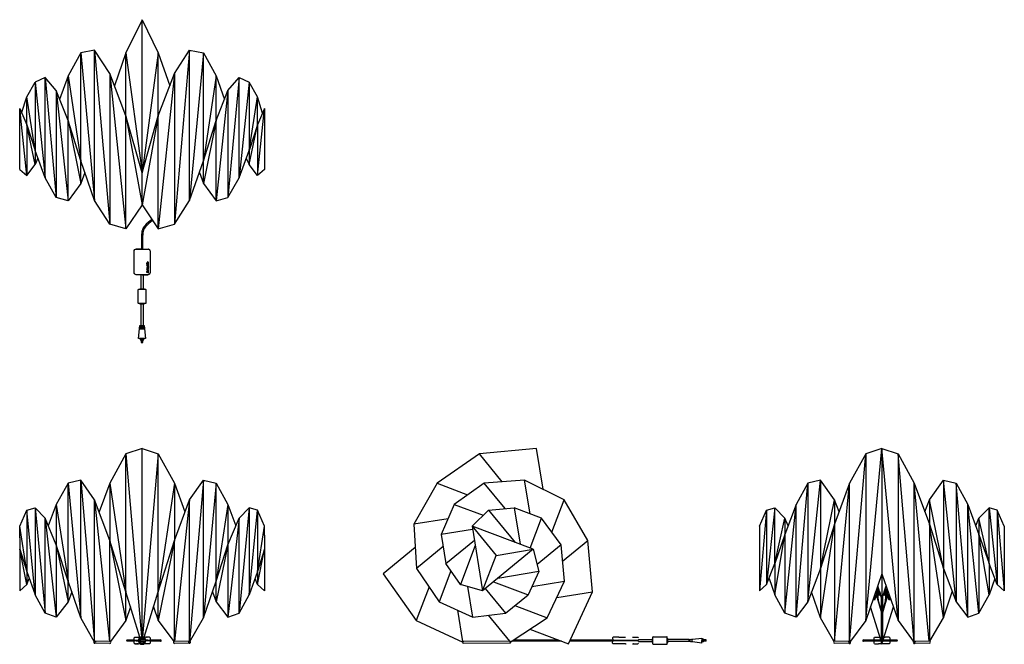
# Model space of a CAD drawing. Header units: millimetres. Extents: x -985 to 3502, y 206 to 2666.
# Tile 3 of 3: x 1214 to 3502, y 1214 to 2666. Entities that reach past the tile are written whole.
import ezdxf

# ---------------------------------------------------------------- set-up
doc = ezdxf.new("R2010")
doc.units = ezdxf.units.MM
doc.header["$MEASUREMENT"] = 0
doc.layers.add('Linee visibili 2D', color=7, linetype='Continuous')
doc.layers.add('Predefinito', color=7, linetype='Continuous')

msp = doc.modelspace()

# ---------------------------------------------------------------- linework, layer by layer
at = {"layer": 'Linee visibili 2D'}
for p, q in [((1498.3, 2666.2), (1460.8, 2589.5)), ((1498.3, 2666.2), (1535.9, 2589.5)), ((1498.3, 2310.2), (1498.3, 2666.2)), ((1355.6, 2589), (1326.3, 2535.9)), ((1388.1, 2595.3), (1355.6, 2589)), ((1355.6, 2337.9), (1355.6, 2589)), ((1355.6, 2589), (1388.1, 2245.9)), ((1423.2, 2541.2), (1388.1, 2595.3)), ((1388.1, 2595.3), (1423.2, 2190.4)), ((1388.1, 2245.9), (1388.1, 2595.3)), ((1460.8, 2589.5), (1434.1, 2512.5)), ((1460.8, 2589.5), (1498.3, 2310.2)), ((1460.8, 2442.8), (1460.8, 2589.5)), ((1535.9, 2589.5), (1498.3, 2310.2)), ((1535.9, 2589.5), (1562.5, 2512.5)), ((1535.9, 2442.8), (1535.9, 2589.5)), ((1608.6, 2595.3), (1573.5, 2190.4)), ((1573.5, 2541.2), (1608.6, 2595.3)), ((1608.6, 2245.9), (1608.6, 2595.3)), ((1608.6, 2595.3), (1641, 2589)), ((1641, 2589), (1608.6, 2245.9)), ((1641, 2337.9), (1641, 2589)), ((1641, 2589), (1670.4, 2535.9)), ((1423.2, 2541.2), (1460.8, 2180)), ((1423.2, 2541.2), (1423.2, 2190.4)), ((1460.8, 2442.8), (1423.2, 2541.2)), ((1573.5, 2541.2), (1535.9, 2180)), ((1535.9, 2442.8), (1573.5, 2541.2)), ((1573.5, 2541.2), (1573.5, 2190.4)), ((1230.2, 2486.8), (1249.5, 2521)), ((1273, 2531.6), (1249.5, 2521)), ((1249.5, 2521), (1273, 2298.6)), ((1249.5, 2521), (1249.5, 2361.8)), ((1273, 2298.6), (1273, 2531.6)), ((1273, 2531.6), (1298.7, 2252.8)), ((1298.7, 2501.2), (1273, 2531.6)), ((1326.3, 2535.9), (1306.7, 2480.9)), ((1326.3, 2535.9), (1355.6, 2337.9)), ((1326.3, 2431.6), (1326.3, 2535.9)), ((1670.4, 2535.9), (1641, 2337.9)), ((1670.4, 2431.6), (1670.4, 2535.9)), ((1670.4, 2535.9), (1690, 2480.9)), ((1723.7, 2531.6), (1698, 2252.8)), ((1698, 2501.2), (1723.7, 2531.6)), ((1723.7, 2298.6), (1723.7, 2531.6)), ((1723.7, 2531.6), (1747.2, 2521)), ((1747.2, 2521), (1723.7, 2298.6)), ((1747.2, 2521), (1747.2, 2361.8)), ((1766.4, 2486.8), (1747.2, 2521)), ((1298.7, 2501.2), (1326.3, 2244.8)), ((1326.3, 2431.6), (1298.7, 2501.2)), ((1298.7, 2501.2), (1298.7, 2252.8)), ((1670.4, 2431.6), (1698, 2501.2)), ((1698, 2501.2), (1670.4, 2244.8)), ((1698, 2501.2), (1698, 2252.8)), ((1218.4, 2449.2), (1230.2, 2486.8)), ((1249.5, 2361.8), (1230.2, 2486.8)), ((1230.2, 2421.4), (1230.2, 2486.8)), ((1747.2, 2361.8), (1766.4, 2486.8)), ((1778.3, 2449.2), (1766.4, 2486.8)), ((1766.4, 2421.4), (1766.4, 2486.8)), ((1214, 2459.6), (1230.2, 2421.4)), ((1230.2, 2304.2), (1214, 2459.6)), ((1782.7, 2459.6), (1766.4, 2421.4)), ((1766.4, 2304.2), (1782.7, 2459.6)), ((1355.6, 2337.9), (1326.3, 2431.6)), ((1326.3, 2431.6), (1355.6, 2285.5)), ((1326.3, 2244.8), (1326.3, 2431.6)), ((1460.8, 2442.8), (1498.3, 2235.9)), ((1460.8, 2180), (1460.8, 2442.8)), ((1498.3, 2310.2), (1460.8, 2442.8)), ((1498.3, 2310.2), (1535.9, 2442.8)), ((1535.9, 2442.8), (1498.3, 2235.9)), ((1535.9, 2180), (1535.9, 2442.8)), ((1670.4, 2431.6), (1641, 2285.5)), ((1641, 2337.9), (1670.4, 2431.6)), ((1670.4, 2244.8), (1670.4, 2431.6)), ((1249.5, 2329.6), (1230.2, 2421.4)), ((1230.2, 2421.4), (1249.5, 2361.8)), ((1230.2, 2421.4), (1230.2, 2304.2)), ((1766.4, 2421.4), (1747.2, 2361.8)), ((1747.2, 2329.6), (1766.4, 2421.4)), ((1766.4, 2421.4), (1766.4, 2304.2)), ((1249.5, 2361.8), (1249.5, 2329.6)), ((1273, 2298.6), (1249.5, 2361.8)), ((1723.7, 2298.6), (1747.2, 2361.8)), ((1747.2, 2361.8), (1747.2, 2329.6)), ((1256, 2344.2), (1249.5, 2329.6)), ((1355.6, 2285.5), (1355.6, 2337.9)), ((1388.1, 2245.9), (1355.6, 2337.9)), ((1608.6, 2245.9), (1641, 2337.9)), ((1641, 2285.5), (1641, 2337.9)), ((1740.6, 2344.2), (1747.2, 2329.6)), ((1214, 2317.5), (1213.9, 2317.5)), ((1214, 2317.5), (1230.2, 2304.2)), ((1230.2, 2304.2), (1249.5, 2329.6)), ((1766.4, 2304.2), (1747.2, 2329.6)), ((1782.7, 2317.5), (1766.4, 2304.2)), ((1782.8, 2317.5), (1782.7, 2317.5)), ((1298.7, 2252.8), (1273, 2298.6)), ((1365.2, 2310.7), (1355.6, 2285.5)), ((1498.3, 2235.9), (1498.3, 2310.2)), ((1631.5, 2310.7), (1641, 2285.5)), ((1698, 2252.8), (1723.7, 2298.6)), ((1355.6, 2285.5), (1326.3, 2244.8)), ((1641, 2285.5), (1670.4, 2244.8)), ((1326.3, 2244.8), (1298.7, 2252.8)), ((1423.2, 2190.4), (1388.1, 2245.9)), ((1573.5, 2190.4), (1608.6, 2245.9)), ((1670.4, 2244.8), (1698, 2252.8)), ((1498.3, 2235.9), (1460.8, 2180)), ((1498.3, 2235.9), (1535.9, 2180)), ((1460.8, 2180), (1423.2, 2190.4)), ((1535.9, 2180), (1573.5, 2190.4)), ((1480, 2129), (1479.9, 2128.7)), ((1480.2, 2129.9), (1480.1, 2129.5)), ((1512.8, 2132.9), (1512.6, 2132.9)), ((1513.7, 2132.6), (1513.3, 2132.8)), ((1479.9, 2077.2), (1480, 2077)), ((1480.1, 2076.5), (1480.2, 2076.1)), ((1496, 2040.5), (1496, 2073)), ((1500.6, 2073), (1500.6, 2040.5)), ((1512.6, 2073.1), (1512.8, 2073.1)), ((1513.4, 2073.3), (1513.7, 2073.4)), ((1496, 1955), (1496, 2005)), ((1500.6, 2005), (1500.6, 1955)), ((1501.3, 1925.6), (1501.3, 1922)), ((1460.8, 1657.1), (1423.2, 1588.2)), ((1498.3, 1669.1), (1460.8, 1657.1)), ((1460.8, 1336), (1460.8, 1657.1)), ((1460.8, 1657.1), (1497, 1231.3)), ((1498.3, 1231.5), (1498.3, 1669.1)), ((1498.3, 1669.1), (1535.9, 1657.1)), ((1535.9, 1657.1), (1499.7, 1231.3)), ((1535.9, 1336), (1535.9, 1657.1)), ((1535.9, 1657.1), (1573.5, 1588.2)), ((2282.3, 1657.1), (2183.9, 1588.2)), ((2414.9, 1669.1), (2282.3, 1657.1)), ((2335.6, 1592), (2282.3, 1657.1)), ((2430.4, 1574.4), (2414.9, 1669.1)), ((3180.5, 1657.1), (3142.9, 1588.2)), ((3142.9, 1218.2), (3180.5, 1657.1)), ((3218.1, 1669.1), (3180.5, 1657.1)), ((3180.5, 1269), (3218.1, 1669.1)), ((3180.5, 1657.1), (3180.5, 1269)), ((3255.7, 1269), (3218.1, 1669.1)), ((3218.1, 1669.1), (3255.7, 1657.1)), ((3218.1, 1669.1), (3218.1, 1377.8)), ((3255.7, 1657.1), (3255.7, 1269)), ((3255.7, 1657.1), (3293.3, 1588.2)), ((3293.3, 1218.2), (3255.7, 1657.1)), ((1326.3, 1588.8), (1298.7, 1539.3)), ((1355.6, 1595.9), (1326.3, 1588.8)), ((1326.3, 1360.5), (1326.3, 1588.8)), ((1326.3, 1588.8), (1355.6, 1275.7)), ((1355.6, 1595.9), (1388.1, 1219)), ((1388.1, 1550.1), (1355.6, 1595.9)), ((1355.6, 1275.7), (1355.6, 1595.9)), ((1423.2, 1588.2), (1398.7, 1521.6)), ((1423.2, 1588.2), (1423.2, 1455.6)), ((1423.2, 1588.2), (1460.8, 1336)), ((1573.5, 1588.2), (1535.9, 1336)), ((1573.5, 1588.2), (1598, 1521.6)), ((1573.5, 1588.2), (1573.5, 1455.6)), ((1641, 1595.9), (1608.6, 1219)), ((1608.6, 1550.1), (1641, 1595.9)), ((1641, 1275.7), (1641, 1595.9)), ((1641, 1595.9), (1670.4, 1588.8)), ((1670.4, 1588.8), (1641, 1275.7)), ((1670.4, 1360.5), (1670.4, 1588.8)), ((1670.4, 1588.8), (1698, 1539.3)), ((2183.9, 1588.2), (2129.8, 1492.9)), ((2183.9, 1588.2), (2255, 1561.4)), ((2293.5, 1588.8), (2223.9, 1539.3)), ((2387.2, 1595.9), (2293.5, 1588.8)), ((2342.1, 1529.4), (2293.5, 1588.8)), ((2479.2, 1550.1), (2387.2, 1595.9)), ((2400.1, 1517.1), (2387.2, 1595.9)), ((3046, 1588.8), (3018.4, 1539.3)), ((3018.4, 1277.3), (3046, 1588.8)), ((3075.4, 1595.9), (3046, 1588.8)), ((3046, 1312.8), (3075.4, 1595.9)), ((3046, 1588.8), (3046, 1312.8)), ((3075.4, 1595.9), (3075.4, 1390.4)), ((3107.9, 1550.1), (3075.4, 1595.9)), ((3142.9, 1588.2), (3107.9, 1492.9)), ((3108.1, 1221.5), (3142.9, 1588.2)), ((3142.9, 1218.2), (3142.9, 1588.2)), ((3328.1, 1221.5), (3293.3, 1588.2)), ((3293.3, 1218.2), (3293.3, 1588.2)), ((3293.3, 1588.2), (3328.3, 1492.9)), ((3328.3, 1550.1), (3360.8, 1595.9)), ((3360.8, 1595.9), (3390.2, 1588.8)), ((3360.8, 1595.9), (3360.8, 1390.4)), ((3390.2, 1312.8), (3360.8, 1595.9)), ((3390.2, 1588.8), (3390.2, 1312.8)), ((3390.2, 1588.8), (3417.8, 1539.3)), ((3417.8, 1277.3), (3390.2, 1588.8)), ((1298.7, 1539.3), (1280.4, 1489.2)), ((1298.7, 1539.3), (1326.3, 1360.5)), ((1298.7, 1539.3), (1298.7, 1445.4)), ((1423.2, 1455.6), (1388.1, 1550.1)), ((1388.1, 1550.1), (1422.9, 1220.6)), ((1388.1, 1219), (1388.1, 1550.1)), ((1573.5, 1455.6), (1608.6, 1550.1)), ((1608.6, 1550.1), (1573.8, 1220.6)), ((1608.6, 1219), (1608.6, 1550.1)), ((1698, 1539.3), (1670.4, 1360.5)), ((1698, 1539.3), (1698, 1445.4)), ((1698, 1539.3), (1716.3, 1489.2)), ((2223.9, 1539.3), (2193.5, 1468.9)), ((2223.9, 1539.3), (2291.2, 1513.9)), ((2450.6, 1474.5), (2479.2, 1550.1)), ((2534.7, 1455.6), (2479.2, 1550.1)), ((3018.4, 1539.3), (2992.7, 1468.9)), ((2992.7, 1286.2), (3018.4, 1539.3)), ((3018.4, 1277.3), (3018.4, 1539.3)), ((3075.4, 1390.4), (3107.9, 1550.1)), ((3118.4, 1521.6), (3107.9, 1550.1)), ((3107.9, 1550.1), (3107.9, 1492.9)), ((3317.8, 1521.6), (3328.3, 1550.1)), ((3360.8, 1390.4), (3328.3, 1550.1)), ((3328.3, 1550.1), (3328.3, 1492.9)), ((3417.8, 1539.3), (3443.5, 1468.9)), ((3417.8, 1277.3), (3417.8, 1539.3)), ((3443.5, 1286.2), (3417.8, 1539.3)), ((1214, 1488.6), (1230.2, 1526.1)), ((1230.2, 1526.1), (1249.5, 1531.2)), ((1230.2, 1526.1), (1230.2, 1382.9)), ((1249.5, 1328.7), (1230.2, 1526.1)), ((1273, 1506.9), (1249.5, 1531.2)), ((1249.5, 1531.2), (1273, 1286.2)), ((1249.5, 1531.2), (1249.5, 1328.7)), ((1723.7, 1506.9), (1747.2, 1531.2)), ((1747.2, 1531.2), (1723.7, 1286.2)), ((1747.2, 1531.2), (1747.2, 1328.7)), ((1766.4, 1526.1), (1747.2, 1531.2)), ((1747.2, 1328.7), (1766.4, 1526.1)), ((1766.4, 1526.1), (1766.4, 1382.9)), ((1782.7, 1488.6), (1766.4, 1526.1)), ((2265.5, 1488.6), (2303.7, 1526.1)), ((2303.7, 1526.1), (2363.3, 1531.2)), ((2303.7, 1526.1), (2303.7, 1525.5)), ((2303.9, 1525.7), (2303.7, 1526.1)), ((2303.7, 1526.1), (2365.3, 1450.8)), ((2426.5, 1506.9), (2363.3, 1531.2)), ((2363.3, 1531.2), (2376.8, 1446.5)), ((2950, 1526.1), (2933.7, 1338.6)), ((2933.7, 1488.6), (2950, 1526.1)), ((2950, 1526.1), (2969.3, 1531.2)), ((2969.3, 1531.2), (2950, 1353)), ((2950, 1526.1), (2950, 1353)), ((2969.3, 1402.1), (2969.3, 1531.2)), ((2992.7, 1506.9), (2969.3, 1531.2)), ((3443.5, 1506.9), (3466.9, 1531.2)), ((3466.9, 1531.2), (3486.2, 1353)), ((3486.2, 1526.1), (3466.9, 1531.2)), ((3466.9, 1402.1), (3466.9, 1531.2)), ((3486.2, 1526.1), (3502.5, 1338.6)), ((3486.2, 1526.1), (3486.2, 1353)), ((3502.5, 1488.6), (3486.2, 1526.1)), ((1230.2, 1382.9), (1214, 1488.6)), ((1273, 1506.9), (1298.7, 1277.3)), ((1298.7, 1445.4), (1273, 1506.9)), ((1273, 1286.2), (1273, 1506.9)), ((1723.7, 1506.9), (1698, 1277.3)), ((1698, 1445.4), (1723.7, 1506.9)), ((1723.7, 1286.2), (1723.7, 1506.9)), ((1766.4, 1382.9), (1782.7, 1488.6)), ((2209.6, 1506), (2129.8, 1492.9)), ((2129.8, 1492.9), (2136.1, 1390.4)), ((2265.5, 1488.6), (2321, 1420.7)), ((2265.5, 1488.6), (2289.9, 1338.6)), ((2407.6, 1434.8), (2265.5, 1488.6)), ((2400.2, 1437.6), (2426.5, 1506.9)), ((2472.3, 1445.4), (2426.5, 1506.9)), ((2969.3, 1402.1), (2992.7, 1506.9)), ((3000.1, 1489.2), (2992.7, 1506.9)), ((2992.7, 1506.9), (2992.7, 1468.9)), ((3107.9, 1492.9), (3075.4, 1390.4)), ((3075.4, 1275.7), (3107.9, 1492.9)), ((3107.9, 1492.9), (3107.9, 1221.4)), ((3328.3, 1492.9), (3328.3, 1221.4)), ((3360.8, 1275.7), (3328.3, 1492.9)), ((3328.3, 1492.9), (3360.8, 1390.4)), ((3436.1, 1489.2), (3443.5, 1506.9)), ((3466.9, 1402.1), (3443.5, 1506.9)), ((3443.5, 1506.9), (3443.5, 1468.9)), ((1782.7, 1467.6), (1782.7, 1434.8)), ((2266.7, 1480.8), (2193.5, 1468.9)), ((2193.5, 1468.9), (2204.1, 1402.1)), ((2969.3, 1328.7), (2992.7, 1468.9)), ((2992.7, 1468.9), (2969.3, 1402.1)), ((2992.7, 1468.9), (2992.7, 1286.2)), ((3443.5, 1468.9), (3466.9, 1402.1)), ((3466.9, 1328.7), (3443.5, 1468.9)), ((3443.5, 1468.9), (3443.5, 1286.2)), ((1214, 1461.7), (1214, 1434.8)), ((1298.7, 1445.4), (1326.3, 1312.8)), ((1326.3, 1360.5), (1298.7, 1445.4)), ((1298.7, 1445.4), (1298.7, 1277.3)), ((1423.2, 1220.5), (1423.2, 1455.6)), ((1423.2, 1455.6), (1460.8, 1269)), ((1460.8, 1336), (1423.2, 1455.6)), ((1573.5, 1455.6), (1535.9, 1269)), ((1535.9, 1336), (1573.5, 1455.6)), ((1573.5, 1220.5), (1573.5, 1455.6)), ((1698, 1445.4), (1670.4, 1312.8)), ((1670.4, 1360.5), (1698, 1445.4)), ((1698, 1445.4), (1698, 1277.3)), ((2204.1, 1402.1), (2270.7, 1456.1)), ((2272.7, 1444), (2238.3, 1353)), ((2472.3, 1445.4), (2416.6, 1399.8)), ((2480.3, 1360.5), (2472.3, 1445.4)), ((2475.8, 1407.5), (2534.7, 1455.6)), ((2545.1, 1336), (2534.7, 1455.6)), ((1230.2, 1353), (1214, 1434.8)), ((1214, 1434.8), (1230.2, 1382.9)), ((1214, 1434.8), (1214, 1338.6)), ((1766.4, 1353), (1782.7, 1434.8)), ((1782.7, 1434.8), (1766.4, 1382.9)), ((1782.7, 1434.8), (1782.7, 1338.6)), ((2133.2, 1438.6), (2058.9, 1377.8)), ((2197.9, 1441), (2136.1, 1390.4)), ((2407.6, 1434.8), (2289.9, 1338.6)), ((2289.9, 1338.6), (2321, 1420.7)), ((2321, 1420.7), (2407.6, 1434.8)), ((2407.6, 1434.8), (2420.9, 1382.9)), ((2238.3, 1353), (2204.1, 1402.1)), ((2950, 1353), (2969.3, 1402.1)), ((2969.3, 1402.1), (2969.3, 1328.7)), ((3466.9, 1402.1), (3466.9, 1328.7)), ((3486.2, 1353), (3466.9, 1402.1)), ((1230.2, 1382.9), (1230.2, 1353)), ((1230.2, 1382.9), (1249.5, 1328.7)), ((1766.4, 1382.9), (1747.2, 1328.7)), ((1766.4, 1382.9), (1766.4, 1353)), ((2058.9, 1377.8), (2135.5, 1269)), ((2136.1, 1390.4), (2189.2, 1312.8)), ((2216.3, 1384.6), (2189.2, 1312.8)), ((2420.9, 1382.9), (2324.9, 1367.2)), ((2420.9, 1382.9), (2395.5, 1328.7)), ((2420.9, 1382.9), (2420.4, 1383.2)), ((2420.5, 1383), (2420.9, 1382.9)), ((3075.4, 1390.4), (3046, 1312.8)), ((3075.4, 1390.4), (3075.4, 1275.7)), ((3218.1, 1377.8), (3180.5, 1269)), ((3218.1, 1377.8), (3218.1, 1319)), ((3218.1, 1377.8), (3255.7, 1269)), ((3360.8, 1390.4), (3360.8, 1275.7)), ((3360.8, 1390.4), (3390.2, 1312.8)), ((1214, 1338.6), (1230.2, 1353)), ((1230.2, 1353), (1235.8, 1367.2)), ((1355.6, 1275.7), (1326.3, 1360.5)), ((1326.3, 1312.8), (1326.3, 1360.5)), ((1641, 1275.7), (1670.4, 1360.5)), ((1670.4, 1312.8), (1670.4, 1360.5)), ((1766.4, 1353), (1760.9, 1367.2)), ((1782.7, 1338.6), (1766.4, 1353)), ((2238.6, 1353.4), (2238.3, 1353)), ((2238.3, 1353), (2238.9, 1353.3)), ((2289.9, 1338.6), (2238.3, 1353)), ((2315.4, 1359.4), (2395.5, 1328.7)), ((2404.6, 1348.1), (2480.3, 1360.5)), ((2439.6, 1275.7), (2480.3, 1360.5)), ((2933.7, 1338.6), (2950, 1353)), ((2955.6, 1367.2), (2969.3, 1328.7)), ((3480.6, 1367.2), (3466.9, 1328.7)), ((3502.5, 1338.6), (3486.2, 1353)), ((1273, 1286.2), (1249.5, 1328.7)), ((1334.9, 1335.6), (1326.3, 1312.8)), ((1460.8, 1269), (1460.8, 1336)), ((1493.5, 1230.7), (1460.8, 1336)), ((1503.2, 1230.7), (1535.9, 1336)), ((1535.9, 1269), (1535.9, 1336)), ((1661.8, 1335.6), (1670.4, 1312.8)), ((1723.7, 1286.2), (1747.2, 1328.7)), ((2165.3, 1347.7), (2135.5, 1269)), ((2266.8, 1277.3), (2255.2, 1348.3)), ((2296, 1343.6), (2343, 1286.2)), ((2343, 1286.2), (2395.5, 1328.7)), ((2462, 1322.4), (2545.1, 1336)), ((2489.2, 1215.1), (2545.1, 1336)), ((2992.7, 1286.2), (2969.3, 1328.7)), ((3075.4, 1275.7), (3054.6, 1335.6)), ((3203.9, 1327.8), (3200.6, 1319.7)), ((3203.1, 1334.3), (3205.7, 1333.2)), ((3203.3, 1334.9), (3203.5, 1334.1)), ((3203.6, 1335.7), (3204.1, 1333.9)), ((3203.9, 1327.8), (3204.1, 1328.2)), ((3204.2, 1328.3), (3204.1, 1328.2)), ((3204.2, 1328.3), (3204.9, 1330.2)), ((3204.9, 1330.2), (3205.1, 1330.9)), ((3205.4, 1331.6), (3205.1, 1330.9)), ((3205.1, 1331.1), (3205.2, 1331.4)), ((3205.2, 1331.4), (3205.7, 1332.4)), ((3205.3, 1331.7), (3205.4, 1332.2)), ((3206.3, 1329.7), (3205.3, 1327.2)), ((3208.6, 1339.5), (3205.4, 1331.6)), ((3205.8, 1333), (3205.4, 1332.2)), ((3205.4, 1327.4), (3216.7, 1287.3)), ((3205.5, 1332.5), (3205.6, 1332.8)), ((3205.6, 1332.8), (3206, 1333.8)), ((3205.7, 1333.2), (3205.6, 1332.8)), ((3205.7, 1332.4), (3207.3, 1336.4)), ((3205.7, 1333.2), (3205.8, 1333.2)), ((3205.7, 1328.2), (3216.7, 1289.1)), ((3206.5, 1334.9), (3205.8, 1333)), ((3206, 1333.8), (3207.1, 1336.4)), ((3209.8, 1340.7), (3206.3, 1343.5)), ((3206.5, 1330.2), (3206.3, 1329.7)), ((3207, 1335.9), (3206.5, 1334.9)), ((3206.8, 1331.1), (3206.5, 1330.2)), ((3206.8, 1331.1), (3210, 1338.9)), ((3207.4, 1336.8), (3207, 1335.9)), ((3207.1, 1336.4), (3208.6, 1339.5)), ((3207.2, 1342.6), (3207.6, 1337.6)), ((3207.3, 1336.8), (3207.7, 1337.6)), ((3207.3, 1336.4), (3207.6, 1337.2)), ((3208, 1333.9), (3209.6, 1314.2)), ((3218.1, 1319), (3208.5, 1349.9)), ((3209.4, 1336.5), (3209, 1336.4)), ((3211.1, 1336.5), (3209.4, 1336.5)), ((3210, 1338.9), (3211, 1339.5)), ((3211.2, 1341), (3211, 1341)), ((3211, 1339.5), (3211.7, 1339.5)), ((3211.1, 1338.1), (3211.1, 1328.6)), ((3211.2, 1338.1), (3211.1, 1338.1)), ((3211.1, 1328.6), (3211.1, 1328.5)), ((3211.1, 1328.6), (3211.4, 1328.3)), ((3211.4, 1328.4), (3211.1, 1328.6)), ((3211.4, 1328.3), (3211.1, 1328.5)), ((3211.3, 1338.2), (3211.2, 1338.1)), ((3211.2, 1328.7), (3211.2, 1338.1)), ((3211.5, 1328.5), (3211.2, 1328.7)), ((3211.2, 1328.7), (3211.4, 1328.4)), ((3211.6, 1338.3), (3211.3, 1338.2)), ((3211.3, 1338.2), (3211.3, 1328.8)), ((3211.7, 1328.6), (3211.3, 1328.8)), ((3211.3, 1328.8), (3211.5, 1328.5)), ((3211.4, 1328.3), (3211.4, 1328.2)), ((3211.6, 1328.1), (3211.4, 1328.2)), ((3211.6, 1338.3), (3211.6, 1328.9)), ((3211.9, 1338.3), (3211.6, 1338.3)), ((3212, 1328.6), (3211.6, 1328.9)), ((3211.6, 1328.9), (3211.7, 1328.6)), ((3211.6, 1328.1), (3215, 1328.8)), ((3215.5, 1327.4), (3211.6, 1328.1)), ((3211.9, 1338.4), (3211.9, 1329)), ((3212, 1338.4), (3211.9, 1338.4)), ((3211.9, 1329), (3212, 1328.6)), ((3212.3, 1328.7), (3211.9, 1329)), ((3212.2, 1337.6), (3212.2, 1329.1)), ((3212.2, 1329.1), (3212.3, 1328.7)), ((3212.7, 1328.8), (3212.2, 1329.1)), ((3212.7, 1329.1), (3212.7, 1336.4)), ((3213.1, 1328.8), (3212.7, 1329.1)), ((3212.7, 1329.1), (3212.7, 1328.8)), ((3213.1, 1334.8), (3213.1, 1329.2)), ((3213.1, 1329.2), (3213.1, 1328.8)), ((3213.6, 1328.9), (3213.1, 1329.2)), ((3213.6, 1333.4), (3213.6, 1328.9)), ((3213.7, 1329.2), (3213.6, 1328.9)), ((3213.7, 1333.1), (3213.7, 1329.2)), ((3214.2, 1329), (3213.7, 1329.2)), ((3214.2, 1329), (3214.2, 1331.6)), ((3214.3, 1329.3), (3214.2, 1329)), ((3214.3, 1329.3), (3214.3, 1331.2)), ((3214.7, 1329), (3214.3, 1329.3)), ((3214.7, 1329), (3214.7, 1329.7)), ((3214.9, 1329.3), (3214.7, 1329)), ((3218.1, 1319), (3227.7, 1349.9)), ((3219.5, 1289.1), (3230.5, 1328.2)), ((3230.8, 1327.4), (3219.5, 1287.3)), ((3224.6, 1328.1), (3220.7, 1327.4)), ((3221.2, 1328.8), (3224.6, 1328.1)), ((3221.5, 1329), (3221.3, 1329.3)), ((3221.5, 1329.7), (3221.5, 1329)), ((3221.9, 1329.3), (3221.5, 1329)), ((3221.9, 1331.2), (3221.9, 1329.3)), ((3222, 1329), (3221.9, 1329.3)), ((3222, 1331.6), (3222, 1329)), ((3222.5, 1329.2), (3222, 1329)), ((3222.5, 1333.1), (3222.5, 1329.2)), ((3222.6, 1328.9), (3222.5, 1329.2)), ((3222.6, 1328.9), (3222.6, 1333.4)), ((3223, 1329.2), (3222.6, 1328.9)), ((3223, 1329.2), (3223, 1334.8)), ((3223.1, 1328.8), (3223, 1329.2)), ((3223.5, 1329.1), (3223.1, 1328.8)), ((3223.5, 1329.1), (3223.5, 1336.5)), ((3224, 1329.1), (3223.5, 1328.8)), ((3223.5, 1328.8), (3223.5, 1329.1)), ((3223.9, 1328.7), (3224, 1329.1)), ((3224.3, 1329), (3223.9, 1328.7)), ((3224, 1337.8), (3224, 1329.1)), ((3224.3, 1338.4), (3224.2, 1338.4)), ((3224.2, 1328.6), (3224.3, 1329)), ((3224.6, 1328.9), (3224.2, 1328.6)), ((3224.3, 1329), (3224.3, 1338.4)), ((3224.6, 1338.3), (3224.3, 1338.3)), ((3224.5, 1339.5), (3225.2, 1339.5)), ((3224.5, 1328.6), (3224.6, 1328.9)), ((3224.9, 1328.8), (3224.5, 1328.6)), ((3224.6, 1328.9), (3224.6, 1338.3)), ((3224.9, 1338.2), (3224.6, 1338.3)), ((3224.8, 1328.2), (3224.6, 1328.1)), ((3224.7, 1328.5), (3224.9, 1328.8)), ((3225, 1328.7), (3224.7, 1328.5)), ((3224.8, 1328.4), (3225, 1328.7)), ((3225.1, 1328.6), (3224.8, 1328.4)), ((3224.8, 1328.3), (3225.1, 1328.6)), ((3224.8, 1328.2), (3224.8, 1328.3)), ((3224.8, 1328.2), (3224.8, 1328.3)), ((3225, 1338.1), (3224.9, 1338.2)), ((3224.9, 1328.8), (3224.9, 1338.2)), ((3225.1, 1328.5), (3224.9, 1328.4)), ((3225.2, 1341), (3225, 1341)), ((3225, 1328.7), (3225, 1338.1)), ((3225.1, 1338.1), (3225, 1338.1)), ((3225.1, 1328.6), (3225.1, 1338.1)), ((3226.8, 1336.5), (3225.1, 1336.5)), ((3225.1, 1328.6), (3225.1, 1328.5)), ((3225.2, 1339.5), (3226.2, 1338.9)), ((3229.4, 1331.1), (3226.2, 1338.9)), ((3229.9, 1343.5), (3226.4, 1340.7)), ((3226.6, 1314.2), (3228.2, 1333.9)), ((3227.2, 1336.4), (3226.8, 1336.5)), ((3230.8, 1331.6), (3227.6, 1339.5)), ((3227.6, 1339.5), (3229.1, 1336.4)), ((3228.5, 1337.5), (3229, 1342.6)), ((3228.5, 1337.3), (3228.9, 1336.4)), ((3229.2, 1335.9), (3228.8, 1336.8)), ((3228.9, 1336.4), (3230.5, 1332.4)), ((3229.1, 1336.4), (3230.2, 1333.8)), ((3229.7, 1334.9), (3229.2, 1335.9)), ((3229.7, 1330.2), (3229.4, 1331.1)), ((3230.4, 1333), (3229.7, 1334.9)), ((3229.9, 1329.7), (3229.7, 1330.2)), ((3230.9, 1327.2), (3229.9, 1329.7)), ((3230.2, 1333.8), (3230.6, 1332.8)), ((3230.4, 1333.2), (3230.5, 1333.2)), ((3230.8, 1332.2), (3230.4, 1333)), ((3230.5, 1333.2), (3233.1, 1334.3)), ((3230.6, 1333), (3230.5, 1333.2)), ((3230.5, 1333.1), (3230.7, 1332.5)), ((3230.5, 1332.4), (3231, 1331.4)), ((3230.9, 1331.7), (3230.8, 1332.2)), ((3231.1, 1330.8), (3230.8, 1331.6)), ((3231, 1331.4), (3231.1, 1331.1)), ((3231.3, 1330.2), (3231.1, 1330.8)), ((3231.3, 1330.2), (3232, 1328.4)), ((3232.1, 1328.3), (3232, 1328.4)), ((3232.1, 1333.9), (3232.6, 1335.7)), ((3232.1, 1328.3), (3232.2, 1328)), ((3232.3, 1327.8), (3232.2, 1328)), ((3232.3, 1327.8), (3235.7, 1319.5)), ((3232.9, 1334.9), (3232.7, 1334.1)), ((3360.8, 1275.7), (3381.6, 1335.6)), ((3443.5, 1286.2), (3466.9, 1328.7)), ((1326.3, 1312.8), (1298.7, 1277.3)), ((1670.4, 1312.8), (1698, 1277.3)), ((2189.2, 1312.8), (2266.8, 1277.3)), ((3046, 1312.8), (3018.4, 1277.3)), ((3199.6, 1317.3), (3197.5, 1318.2)), ((3199.7, 1317.6), (3199.6, 1317.4)), ((3201, 1316.8), (3199.6, 1317.3)), ((3199.7, 1317.6), (3200.1, 1318.6)), ((3200.3, 1319.1), (3200.1, 1318.6)), ((3200.3, 1319.1), (3200.4, 1319.3)), ((3200.5, 1319.5), (3200.4, 1319.3)), ((3200.5, 1319.5), (3200.6, 1319.7)), ((3201.9, 1318.9), (3201, 1316.8)), ((3205.3, 1327.2), (3201.9, 1318.9)), ((3216.7, 1222.5), (3216.7, 1323.5)), ((3219.5, 1323.5), (3219.5, 1222.5)), ((3234.3, 1318.9), (3230.9, 1327.2)), ((3235.2, 1316.8), (3234.3, 1318.9)), ((3236.6, 1317.3), (3235.2, 1316.8)), ((3236.1, 1318.6), (3235.7, 1319.5)), ((3235.7, 1319.5), (3235.9, 1319.1)), ((3236.1, 1318.6), (3236.6, 1317.4)), ((3238.7, 1318.2), (3236.6, 1317.3)), ((3390.2, 1312.8), (3417.8, 1277.3)), ((1298.7, 1277.3), (1273, 1286.2)), ((1471.7, 1300.7), (1460.8, 1269)), ((1525, 1300.7), (1535.9, 1269)), ((1698, 1277.3), (1723.7, 1286.2)), ((2244.1, 1220.4), (2232.2, 1293.1)), ((2266.8, 1277.3), (2343, 1286.2)), ((2364.9, 1303.9), (2439.6, 1275.7)), ((3018.4, 1277.3), (2992.7, 1286.2)), ((3215.3, 1224), (3191.5, 1300.7)), ((3220.9, 1224), (3244.7, 1300.7)), ((3417.8, 1277.3), (3443.5, 1286.2)), ((1388.1, 1219), (1355.6, 1275.7)), ((1460.8, 1269), (1424.6, 1220.1)), ((1535.9, 1269), (1572.1, 1220.1)), ((1608.6, 1219), (1641, 1275.7)), ((2135.5, 1269), (2243.7, 1218.5)), ((2302.8, 1281.5), (2352, 1221.4)), ((2354, 1219), (2439.6, 1275.7)), ((3106.6, 1221.1), (3075.4, 1275.7)), ((3180.5, 1269), (3142.9, 1218.2)), ((3255.7, 1269), (3293.3, 1218.2)), ((3329.6, 1221.1), (3360.8, 1275.7)), ((2399.4, 1249.1), (2489.2, 1215.1)), ((1388.1, 1219), (1388.4, 1221.5)), ((1423.1, 1215.7), (1388.2, 1216.5)), ((1422.9, 1220.7), (1388.4, 1221.5)), ((1423.2, 1220.5), (1422.9, 1220.7)), ((1423.8, 1220.6), (1423.2, 1220.5)), ((1463.8, 1221.1), (1462.4, 1222.5)), ((1463.8, 1223.9), (1464.7, 1223.9)), ((1464.7, 1221.1), (1463.8, 1221.1)), ((1464.7, 1223.9), (1467.9, 1223.9)), ((1467.9, 1221.1), (1464.7, 1221.1)), ((1467.9, 1223.9), (1472.9, 1223.9)), ((1472.9, 1221.1), (1467.9, 1221.1)), ((1472.9, 1223.9), (1479.9, 1223.9)), ((1479.9, 1221.1), (1472.9, 1221.1)), ((1479.9, 1229.2), (1481.4, 1230.7)), ((1479.9, 1228.7), (1479.9, 1229.2)), ((1479.9, 1223.2), (1479.9, 1228.7)), ((1479.9, 1223.2), (1484.9, 1223.2)), ((1484.9, 1222.2), (1479.9, 1222.2)), ((1479.9, 1216.7), (1479.9, 1222.2)), ((1479.9, 1216.2), (1479.9, 1216.6)), ((1481.4, 1214.7), (1479.9, 1216.2)), ((1481.3, 1222.2), (1481.3, 1223.2)), ((1481.4, 1230.7), (1484.9, 1230.7)), ((1481.4, 1214.7), (1484.9, 1214.7)), ((1483.6, 1214.7), (1483.1, 1214.7)), ((1484.9, 1230.7), (1490.6, 1230.7)), ((1484.9, 1223.2), (1489.6, 1223.2)), ((1484.9, 1222.2), (1489.6, 1222.2)), ((1485, 1214.7), (1484.9, 1214.7)), ((1484.9, 1214.7), (1490.4, 1214.7)), ((1485.7, 1214.7), (1485.6, 1214.7)), ((1488.3, 1214.7), (1486.7, 1214.7)), ((1494.7, 1214.7), (1490.4, 1214.7)), ((1490.6, 1230.7), (1494.7, 1230.7)), ((1501.3, 1225.7), (1495.3, 1225.7)), ((1501.3, 1219.7), (1495.3, 1219.7)), ((1502, 1230.7), (1506.1, 1230.7)), ((1506.2, 1214.7), (1502, 1214.7)), ((1511.8, 1230.7), (1506.1, 1230.7)), ((1511.8, 1214.7), (1506.2, 1214.7)), ((1506.6, 1222.7), (1506.6, 1222.4)), ((1511.8, 1223.2), (1507.1, 1223.2)), ((1511.8, 1222.2), (1507.1, 1222.2)), ((1508.4, 1230.7), (1510.2, 1230.7)), ((1511, 1230.7), (1511.1, 1230.7)), ((1511.7, 1230.7), (1511.7, 1230.7)), ((1515.3, 1230.7), (1511.8, 1230.7)), ((1511.8, 1223.2), (1516.8, 1223.2)), ((1516.8, 1222.2), (1511.8, 1222.2)), ((1515.3, 1214.7), (1511.8, 1214.7)), ((1512.3, 1230.7), (1512.4, 1230.7)), ((1515.3, 1230.7), (1516.8, 1229.2)), ((1515.3, 1214.7), (1516.8, 1216.2)), ((1515.4, 1222.2), (1515.4, 1223.2)), ((1516.8, 1229.2), (1516.8, 1228.7)), ((1516.8, 1228.7), (1516.8, 1223.2)), ((1516.8, 1223.9), (1520.9, 1223.9)), ((1516.8, 1222.2), (1516.8, 1216.7)), ((1520.9, 1221.1), (1516.8, 1221.1)), ((1516.8, 1216.6), (1516.8, 1216.2)), ((1520.9, 1223.9), (1527.8, 1223.9)), ((1527.8, 1221.1), (1520.9, 1221.1)), ((1527.8, 1223.9), (1533.4, 1223.9)), ((1533.4, 1221.1), (1527.8, 1221.1)), ((1533.4, 1223.9), (1538, 1223.9)), ((1538, 1221.1), (1533.4, 1221.1)), ((1538, 1223.9), (1540.7, 1223.9)), ((1540.7, 1221.1), (1538, 1221.1)), ((1540.7, 1223.9), (1541.5, 1223.9)), ((1541.5, 1221.1), (1540.7, 1221.1)), ((1573.5, 1220.5), (1572.9, 1220.6)), ((1573.8, 1220.7), (1573.5, 1220.5)), ((1608.5, 1216.5), (1573.6, 1215.7)), ((1608.3, 1221.5), (1573.8, 1220.7)), ((1608.3, 1221.5), (1608.6, 1219)), ((2352, 1221.5), (2244.4, 1220.7)), ((2353.9, 1216.5), (2244.4, 1215.7)), ((2353.8, 1221.4), (2352, 1221.4)), ((2353.8, 1221.4), (2354, 1219)), ((2362.1, 1221.1), (2357.2, 1221.1)), ((2361.5, 1223.9), (2362.1, 1223.9)), ((2362.1, 1223.9), (2370.5, 1223.9)), ((2370.5, 1221.1), (2362.1, 1221.1)), ((2370.5, 1223.9), (2378.3, 1223.9)), ((2378.3, 1221.1), (2370.5, 1221.1)), ((2378.3, 1223.9), (2386.3, 1223.9)), ((2386.3, 1221.1), (2378.3, 1221.1)), ((2386.3, 1223.9), (2394.5, 1223.9)), ((2394.5, 1221.1), (2386.3, 1221.1)), ((2394.5, 1223.9), (2403.3, 1223.9)), ((2403.3, 1221.1), (2394.5, 1221.1)), ((2403.3, 1223.9), (2412.8, 1223.9)), ((2412.8, 1221.1), (2403.3, 1221.1)), ((2412.8, 1223.9), (2421.6, 1223.9)), ((2421.6, 1221.1), (2412.8, 1221.1)), ((2421.6, 1223.9), (2430.5, 1223.9)), ((2430.5, 1221.1), (2421.6, 1221.1)), ((2430.5, 1223.9), (2437.7, 1223.9)), ((2437.7, 1221.1), (2430.5, 1221.1)), ((2437.7, 1223.9), (2443.9, 1223.9)), ((2443.9, 1221.1), (2437.7, 1221.1)), ((2443.9, 1223.9), (2449.6, 1223.9)), ((2449.6, 1221.1), (2443.9, 1221.1)), ((2449.6, 1223.9), (2454.3, 1223.9)), ((2454.3, 1221.1), (2449.6, 1221.1)), ((2454.3, 1223.9), (2459.8, 1223.9)), ((2459.8, 1221.1), (2454.3, 1221.1)), ((2459.8, 1223.9), (2464.9, 1223.9)), ((2464.9, 1221.1), (2459.8, 1221.1)), ((2464.9, 1223.9), (2465.9, 1223.9)), ((2468.8, 1221.1), (2464.9, 1221.1)), ((2473.3, 1221.1), (2468.8, 1221.1)), ((2498.8, 1221.1), (2491.9, 1221.1)), ((2493.2, 1223.9), (2498.8, 1223.9)), ((2498.8, 1223.9), (2505.2, 1223.9)), ((2505.2, 1221.1), (2498.8, 1221.1)), ((2505.2, 1223.9), (2512.4, 1223.9)), ((2512.4, 1221.1), (2505.2, 1221.1)), ((2512.4, 1223.9), (2518.9, 1223.9)), ((2518.9, 1221.1), (2512.4, 1221.1)), ((2518.9, 1223.9), (2525.6, 1223.9)), ((2525.6, 1221.1), (2518.9, 1221.1)), ((2525.6, 1223.9), (2531.9, 1223.9)), ((2531.9, 1221.1), (2525.6, 1221.1)), ((2531.9, 1223.9), (2535.5, 1223.9)), ((2535.5, 1221.1), (2531.9, 1221.1)), ((2535.5, 1223.9), (2539.5, 1223.9)), ((2539.5, 1221.1), (2535.5, 1221.1)), ((2539.5, 1223.9), (2543.4, 1223.9)), ((2543.4, 1221.1), (2539.5, 1221.1)), ((2543.4, 1223.9), (2547.7, 1223.9)), ((2547.7, 1221.1), (2543.4, 1221.1)), ((2547.7, 1223.9), (2550.9, 1223.9)), ((2550.9, 1221.1), (2547.7, 1221.1)), ((2550.9, 1223.9), (2554.1, 1223.9)), ((2554.1, 1221.1), (2550.9, 1221.1)), ((2554.1, 1223.9), (2558.6, 1223.9)), ((2558.6, 1221.1), (2554.1, 1221.1)), ((2558.6, 1223.9), (2563.1, 1223.9)), ((2563.1, 1221.1), (2558.6, 1221.1)), ((2563.1, 1223.9), (2592.2, 1223.9)), ((2592.2, 1221.1), (2563.1, 1221.1)), ((2593.6, 1230.7), (2592.1, 1229.2)), ((2592.1, 1229.2), (2592.1, 1228.7)), ((2592.1, 1228.7), (2592.2, 1223.2)), ((2592.1, 1216.7), (2592.2, 1222.2)), ((2592.1, 1216.7), (2592.1, 1216.2)), ((2593.6, 1214.7), (2592.1, 1216.2)), ((2592.2, 1223.2), (2597.2, 1223.2)), ((2597.2, 1222.2), (2592.2, 1222.2)), ((2597.1, 1230.7), (2593.6, 1230.7)), ((2593.6, 1223.2), (2593.6, 1222.2)), ((2597.1, 1214.7), (2593.6, 1214.7)), ((2606.2, 1230.7), (2597.1, 1230.7)), ((2606.9, 1214.7), (2597.1, 1214.7)), ((2597.2, 1223.2), (2647, 1223.2)), ((2647, 1222.2), (2597.2, 1222.2)), ((2606.2, 1230.7), (2622.1, 1230.7)), ((2622.1, 1214.7), (2606.9, 1214.7)), ((2622.1, 1214.7), (2623.9, 1214.7)), ((2638.5, 1230.7), (2647.1, 1230.7)), ((2638.5, 1214.7), (2647.1, 1214.7)), ((2641.6, 1214.7), (2640.3, 1214.7)), ((2640.5, 1230.7), (2641.6, 1230.7)), ((2646.4, 1230.7), (2646.5, 1230.7)), ((2646.5, 1214.7), (2646.4, 1214.7)), ((2647, 1223.2), (2652, 1223.2)), ((2652, 1222.2), (2647, 1222.2)), ((2647.1, 1230.7), (2650.6, 1230.7)), ((2647.1, 1214.7), (2650.6, 1214.7)), ((2652.1, 1229.2), (2650.6, 1230.7)), ((2650.6, 1222.2), (2650.6, 1223.2)), ((2652.1, 1216.2), (2650.6, 1214.7)), ((2652, 1225), (2684.6, 1225)), ((2652, 1225), (2652, 1223.2)), ((2652, 1220.4), (2652, 1222.2)), ((2652, 1220.4), (2684.6, 1220.4)), ((2652.1, 1228.7), (2652.1, 1229.2)), ((2652.1, 1216.2), (2652.1, 1216.7)), ((2684.6, 1218.4), (2684.6, 1226.9)), ((2685.6, 1214.9), (2685.6, 1230.5)), ((2686.6, 1231.5), (2718.1, 1231.5)), ((2686.6, 1213.9), (2718.1, 1213.9)), ((2719.1, 1214.9), (2719.1, 1230.4)), ((2720.1, 1218.4), (2720.1, 1226.9)), ((2770.1, 1225), (2720.1, 1225)), ((2770.1, 1220.4), (2720.1, 1220.4)), ((2770.1, 1225.1), (2771.9, 1225.3)), ((2770.1, 1222.7), (2770.1, 1225.1)), ((2770.1, 1220.3), (2770.1, 1222.7)), ((2771.9, 1220.1), (2770.1, 1220.3)), ((2771.9, 1225.3), (2771.9, 1223.9)), ((2771.9, 1223.9), (2773, 1223.9)), ((2771.9, 1221.5), (2771.9, 1220.1)), ((2773, 1221.5), (2771.9, 1221.5)), ((2773, 1225.4), (2774.3, 1225.6)), ((2773, 1223.9), (2773, 1225.4)), ((2773, 1219.9), (2773, 1221.5)), ((2774.3, 1219.8), (2773, 1219.9)), ((2774.3, 1225.6), (2774.3, 1223.9)), ((2774.3, 1223.9), (2775.4, 1223.9)), ((2774.3, 1221.5), (2774.3, 1219.8)), ((2775.4, 1221.5), (2774.3, 1221.5)), ((2775.4, 1225.7), (2776.7, 1225.8)), ((2775.4, 1223.9), (2775.4, 1225.7)), ((2775.4, 1219.6), (2775.4, 1221.5)), ((2776.7, 1219.5), (2775.4, 1219.6)), ((2776.7, 1225.8), (2776.7, 1223.9)), ((2776.7, 1223.9), (2777.8, 1223.9)), ((2777.8, 1221.5), (2776.7, 1221.5)), ((2776.7, 1221.5), (2776.7, 1219.5)), ((2777.8, 1226), (2799.5, 1228.5)), ((2777.8, 1223.9), (2777.8, 1226)), ((2777.8, 1219.4), (2777.8, 1221.5)), ((2799.5, 1216.8), (2777.8, 1219.4)), ((2799.5, 1228.5), (2799.8, 1223)), ((2799.5, 1216.8), (2799.8, 1223)), ((2801, 1225.7), (2799.7, 1225.7)), ((2801, 1219.7), (2799.7, 1219.7)), ((2803.1, 1225.7), (2801, 1225.7)), ((2801, 1225.7), (2801, 1219.7)), ((2803.1, 1219.7), (2801, 1219.7)), ((2803.1, 1219.7), (2803.1, 1225.7)), ((2809.1, 1224.4), (2803.1, 1224.4)), ((2809.1, 1220.9), (2803.1, 1220.9)), ((2809.1, 1222.7), (2809.1, 1224.4)), ((3107.9, 1221.4), (3107.4, 1221.4)), ((3142.7, 1215.7), (3107.8, 1216.5)), ((3108.1, 1221.5), (3107.9, 1221.4)), ((3142.7, 1220.7), (3108.1, 1221.5)), ((3142.9, 1218.2), (3142.8, 1220.7)), ((3175, 1223.9), (3176.3, 1223.9)), ((3176.2, 1221.1), (3175, 1221.1)), ((3176.3, 1223.9), (3179.2, 1223.9)), ((3179.2, 1221.1), (3176.3, 1221.1)), ((3179.2, 1223.9), (3183.8, 1223.9)), ((3183.8, 1221.1), (3179.2, 1221.1)), ((3183.8, 1223.9), (3189.1, 1223.9)), ((3189.1, 1221.1), (3183.8, 1221.1)), ((3189.1, 1223.9), (3197.4, 1223.9)), ((3197.4, 1221.1), (3189.1, 1221.1)), ((3197.4, 1223.9), (3206, 1223.9)), ((3206, 1221.1), (3197.4, 1221.1)), ((3199.6, 1229.2), (3201.1, 1230.7)), ((3199.6, 1228.7), (3199.6, 1229.2)), ((3199.7, 1223.9), (3199.6, 1228.7)), ((3199.6, 1216.7), (3199.7, 1221.1)), ((3199.6, 1216.2), (3199.6, 1216.6)), ((3201.1, 1214.7), (3199.6, 1216.2)), ((3201.1, 1230.7), (3204.6, 1230.7)), ((3201.1, 1214.7), (3204.6, 1214.7)), ((3204.6, 1230.7), (3210.3, 1230.7)), ((3204.6, 1214.7), (3210.2, 1214.7)), ((3204.7, 1230.7), (3206.4, 1230.7)), ((3206, 1223.9), (3216.7, 1223.9)), ((3217.5, 1221.1), (3206, 1221.1)), ((3218.1, 1214.7), (3210.2, 1214.7)), ((3210.3, 1230.7), (3213.3, 1230.7)), ((3218.1, 1213.9), (3214.4, 1214.7)), ((3215.4, 1221.1), (3215.7, 1220.8)), ((3215.7, 1220.8), (3216.6, 1220.1)), ((3218.1, 1215.1), (3216.2, 1221.1)), ((3218, 1221.1), (3217.5, 1221.1)), ((3218.1, 1215.1), (3220, 1221.1)), ((3218.9, 1221.1), (3218.1, 1221.1)), ((3218.1, 1221.1), (3218.1, 1215.1)), ((3226, 1214.7), (3218.1, 1214.7)), ((3221.8, 1214.7), (3218.1, 1213.9)), ((3221.9, 1221.1), (3219, 1221.1)), ((3219.5, 1223.9), (3221.9, 1223.9)), ((3220.5, 1220.8), (3219.6, 1220.1)), ((3220.8, 1221.1), (3220.5, 1220.8)), ((3221.9, 1223.9), (3225.7, 1223.9)), ((3225.7, 1221.1), (3221.9, 1221.1)), ((3222.9, 1230.7), (3225.9, 1230.7)), ((3225.7, 1223.9), (3230.6, 1223.9)), ((3230.6, 1221.1), (3225.7, 1221.1)), ((3231.6, 1230.7), (3225.9, 1230.7)), ((3231.6, 1214.7), (3226, 1214.7)), ((3229.9, 1214.7), (3229.2, 1214.7)), ((3230.3, 1214.7), (3230, 1214.7)), ((3230.6, 1223.9), (3236.4, 1223.9)), ((3236.4, 1221.1), (3230.6, 1221.1)), ((3231.5, 1214.7), (3230.9, 1214.7)), ((3235.1, 1230.7), (3231.6, 1230.7)), ((3235.1, 1214.7), (3231.6, 1214.7)), ((3233.4, 1214.7), (3232.9, 1214.7)), ((3235.1, 1230.7), (3236.6, 1229.2)), ((3236.6, 1216.2), (3235.1, 1214.7)), ((3236.4, 1223.9), (3242, 1223.9)), ((3242, 1221.1), (3236.4, 1221.1)), ((3236.6, 1228.7), (3236.5, 1223.9)), ((3236.5, 1221.1), (3236.6, 1216.6)), ((3236.6, 1229.2), (3236.6, 1228.7)), ((3236.6, 1216.6), (3236.6, 1216.2)), ((3242, 1223.9), (3247.2, 1223.9)), ((3247.2, 1221.1), (3242, 1221.1)), ((3247.2, 1223.9), (3251, 1223.9)), ((3251, 1221.1), (3247.2, 1221.1)), ((3251, 1223.9), (3252.6, 1223.9)), ((3252.6, 1221.1), (3251, 1221.1)), ((3252.6, 1223.9), (3252.6, 1223.9)), ((3254, 1222.5), (3252.6, 1221.1)), ((3293.4, 1220.7), (3293.3, 1218.2)), ((3328.1, 1221.5), (3293.5, 1220.7)), ((3328.4, 1216.5), (3293.5, 1215.7)), ((3328.3, 1221.4), (3328.1, 1221.5)), ((3328.8, 1221.4), (3328.3, 1221.4))]:
    msp.add_line(p, q, dxfattribs=at)
for points in [[(1521.3, 2201.8), (1512.6, 2194.3), (1508.2, 2190.6), (1504, 2186.5), (1501, 2182.4), (1499, 2177.8), (1498.1, 2174.5), (1497.5, 2171.2), (1497.1, 2166.6), (1496.9, 2162), (1496.9, 2133), (1484.9, 2133), (1485.7, 2133), (1511.8, 2133, -0.414265), (1516.8, 2128), (1516.8, 2078, -0.414214), (1511.8, 2073)], [(1498.3, 2073), (1511.8, 2073), (1511, 2073), (1484.9, 2073, -0.414214), (1479.9, 2078), (1479.9, 2128, -0.414379), (1484.9, 2133)], [(1512.7, 2081.8), (1508.4, 2080.4), (1508.3, 2080.4), (1508.3, 2079.4), (1508.4, 2079.3), (1512.2, 2078.1), (1512.9, 2077.1), (1513.1, 2077.1), (1513.1, 2079.1), (1512.9, 2079.1), (1512.9, 2079), (1512, 2078.3), (1511.2, 2078.6), (1511.2, 2079.8), (1512.7, 2080.2), (1512.9, 2080), (1512.9, 2079.8), (1513.1, 2079.8), (1513.1, 2083.8), (1512.9, 2083.8), (1512.9, 2083.6), (1512.8, 2083.5), (1510.6, 2083.5), (1510.1, 2084.5, 2.404352), (1510.8, 2084.8, 0.814354), (1510, 2083.5), (1510, 2083.4), (1510, 2081.9), (1510.1, 2081.9), (1510.1, 2082), (1510.3, 2082.2), (1512.8, 2082.2), (1512.9, 2082.1), (1512.7, 2081.8)], [(1508.5, 2099.8), (1508.5, 2099.7), (1508.5, 2098.3), (1508.6, 2098.3), (1508.6, 2098.3), (1508.8, 2098.6), (1510.1, 2098.5), (1509.9, 2097.6, 0.585568), (1513, 2097.6), (1512.8, 2098.5), (1513, 2098.6), (1513.1, 2098.6), (1513.1, 2100.1), (1512.9, 2100.1), (1512.9, 2100), (1512.7, 2099.8), (1508.5, 2099.8)], [(1510.6, 2084.9), (1512.5, 2084.9), (1512.8, 2085, 0.381918), (1512.8, 2086.5), (1512.4, 2086.7), (1512.4, 2086.5), (1512.7, 2086.4), (1512.6, 2086.1), (1510.1, 2086.1), (1510.1, 2086.6), (1510, 2086.6), (1509.9, 2086.1), (1508.8, 2086.1), (1508.8, 2086, -0.387917), (1510, 2084.9), (1510, 2084.9), (1510.3, 2084.9)], [(1511.4, 2103, 0.978093), (1511.2, 2100), (1511.8, 2100, 0.926262), (1511.7, 2103), (1511.7, 2102.8), (1512.8, 2102.1), (1512.3, 2101.2), (1511.5, 2101.2), (1511.5, 2102.9), (1511.4, 2103)], [(1511.7, 2089.3), (1512.8, 2088.5), (1512.3, 2087.7), (1511.5, 2087.6), (1511.5, 2089.4), (1511.4, 2089.4, 0.975356), (1511.1, 2086.4), (1511.8, 2086.4), (1512.4, 2086.7, 0.740695), (1511.7, 2089.4), (1511.7, 2089.3)], [(1507.1, 2007, -0.41376), (1506.1, 2006), (1490.6, 2006, -0.4139), (1489.5, 2007), (1489.5, 2038.5, -0.41376), (1490.6, 2039.5), (1506.1, 2039.5, -0.413901), (1507.1, 2038.5), (1507.1, 2007)], [(1493.1, 2039.5, -0.413791), (1494.1, 2040.5), (1502.6, 2040.5, -0.413934), (1503.6, 2039.5)], [(1503.6, 2006, -0.413791), (1502.6, 2005), (1494.1, 2005, -0.413834), (1493.1, 2006)]]:
    msp.add_lwpolyline(points, format="xyb", dxfattribs=at)
for points in [[(1522.9, 2199.4), (1521.8, 2198.4), (1514.4, 2192.1), (1510, 2188.5), (1506.1, 2184.6), (1503.5, 2181), (1501.6, 2176.9), (1500.8, 2173.9), (1500.3, 2170.8), (1499.9, 2166.4), (1499.7, 2162), (1499.7, 2133)], [(1509.5, 2095.4), (1509.5, 2096.2), (1508.6, 2096.2), (1508.6, 2095.4), (1509.5, 2095.4)], [(1513.1, 2089.4), (1513.1, 2096.8), (1512.9, 2096.8), (1512.9, 2096.6), (1512.8, 2096.5), (1510, 2096.5), (1510, 2096.4), (1510, 2095), (1510.1, 2095), (1510.1, 2095), (1510.3, 2095.3), (1512.7, 2095.3), (1512.9, 2095), (1512.9, 2094.7), (1512.8, 2094.6), (1510.6, 2094.6), (1510.2, 2094.4), (1510.3, 2092.6), (1510.2, 2092.6), (1510.2, 2090.9), (1510, 2090.9), (1510, 2090.8), (1510, 2089.4), (1510.1, 2089.4), (1510.1, 2089.4), (1510.3, 2089.7), (1512.7, 2089.7), (1512.9, 2089.4), (1512.9, 2089.4), (1513.1, 2089.4)], [(1510.1, 2101.3), (1510.1, 2101.7), (1511.3, 2101.8), (1511.3, 2101.2), (1510.1, 2101.3)], [(1510.4, 2098.5), (1512.5, 2098.5), (1512.8, 2098.3), (1512.7, 2098), (1510.2, 2098), (1510.1, 2098.3), (1510.4, 2098.5)], [(1512.8, 2093.4), (1512.9, 2093.2), (1512.9, 2092.9), (1512.8, 2092.7), (1510.6, 2092.7), (1510.1, 2093.1), (1510.3, 2093.4), (1512.8, 2093.4)], [(1510.3, 2091.5), (1512.8, 2091.5), (1512.9, 2091.4), (1512.9, 2091), (1512.8, 2090.9), (1510.6, 2090.9), (1510.1, 2091.2), (1510.3, 2091.5)], [(1510.1, 2088.2), (1511.3, 2088.2), (1511.3, 2087.6), (1510.1, 2087.7), (1510.1, 2088.2)], [(1509.3, 2079.2), (1511, 2079.7), (1511, 2078.6), (1509.3, 2079.2)], [(1490.1, 1925.3), (1493.5, 1955), (1503.1, 1955), (1506.6, 1925.3), (1490.1, 1925.3)], [(1503.6, 1947.3), (1503.4, 1948.4), (1493.2, 1948.4), (1493.1, 1947.3), (1503.6, 1947.3)], [(1503.2, 1949.7), (1503.1, 1950.8), (1493.6, 1950.8), (1493.4, 1949.7), (1503.2, 1949.7)], [(1502.9, 1952.1), (1502.7, 1953.2), (1494, 1953.2), (1493.8, 1952.1), (1502.9, 1952.1)], [(1493.8, 1924.1), (1493.8, 1922), (1495.3, 1922), (1495.3, 1924.1), (1493.8, 1924.1)], [(1495.3, 1922), (1502.8, 1922), (1502.8, 1924.1), (1495.4, 1924.1), (1495.3, 1925.6)], [(1496.6, 1922), (1496.6, 1916), (1500.1, 1916), (1500.1, 1922)]]:
    msp.add_lwpolyline(points, dxfattribs=at)
for centre, radius, start, end in [((3211, 1338.5), 2.5, 89.866, 157.379), ((3225.2, 1338.5), 2.5, 22.621, 90.134), ((1388.2, 1219), 2.49, 120.9248, 84.7679), ((1423, 1218.2), 2.51, 271.6058, 72.8723), ((1463.8, 1222.5), 1.4, 90.0036, 179.9964), ((1498.3, 1222.7), 8.8, 90, 270), ((1498.3, 1219.6), 8.88, 19.9029, 158.0236), ((1498.4, 1225.6), 8.79, 197.3364, 338.5577), ((1497.6, 1222.7), 3.75, 126.8699, 233.1301), ((1498.3, 1222.7), 1.75, 90, 180), ((1498.3, 1222.7), 1.75, 180, 360), ((1498.3, 1222.7), 8.8, 270, 90), ((1498.3, 1222.7), 1.75, 360, 90), ((1499.1, 1222.7), 3.75, 306.8699, 53.1301), ((1541.5, 1222.5), 1.4, 0.0027, 89.9973), ((1541.5, 1222.5), 1.4, 270.0268, 359.9732), ((1573.7, 1218.2), 2.51, 107.1277, 268.3942), ((1608.5, 1219), 2.49, 95.2321, 59.0752), ((2248.2, 1218.2), 4.57, 147.7033, 213.9997), ((2357.9, 1219.1), 4.71, 150.5149, 214.0687), ((2351.4, 1218.7), 3.42, 320.216, 13.5681), ((2685.6, 1226.9), 1, 90, 180), ((2685.6, 1218.4), 1, 180.0414, 269.9587), ((2686.6, 1230.5), 1, 90, 180), ((2686.6, 1214.9), 1, 180.0414, 269.9587), ((2718.1, 1230.5), 1, 360, 90), ((2718.1, 1214.9), 1, 270.0273, 359.9726), ((2719.1, 1226.9), 1, 360, 90), ((2719.1, 1218.4), 1, 270.0273, 359.9726), ((3108, 1219), 2.51, 103.4184, 265.6835), ((3142.9, 1218.2), 2.48, 91.2379, 52.1884), ((3174.9, 1222.5), 1.4, 90.006, 179.994), ((3174.9, 1222.5), 1.4, 180.0008, 269.9992), ((3218.1, 1222.5), 1.4, 180, 0), ((3252.6, 1222.5), 1.4, 0.0037, 89.9963), ((3293.3, 1218.2), 2.48, 127.8116, 88.7621), ((3328.2, 1219), 2.51, 274.3165, 76.5816)]:
    msp.add_arc(centre, radius, start, end, dxfattribs=at)
msp.add_open_spline([(2809.1, 1220.9), (2809.1, 1220.9), (2809.1, 1220.9), (2809.1, 1221.8), (2809.1, 1222.7)], degree=2, knots=[0, 0, 0, 0.029216, 0.029216, 1.779216, 1.779216, 1.779216], dxfattribs=at)
at = {"layer": 'Predefinito'}
for p, q in [((1214, 1461.7), (1214, 1488.6)), ((1782.8, 1467.6), (1782.7, 1488.6)), ((2933.7, 1488.6), (2933.7, 1338.6)), ((3502.5, 1488.6), (3502.5, 1338.6))]:
    msp.add_line(p, q, dxfattribs=at)
for points in [[(1214, 2317.5), (1213.9, 2404.1), (1214, 2459.6)], [(1782.7, 2459.6), (1782.8, 2404.1), (1782.8, 2317.5)]]:
    msp.add_lwpolyline(points, dxfattribs=at)

doc.saveas('drawing.dxf')
